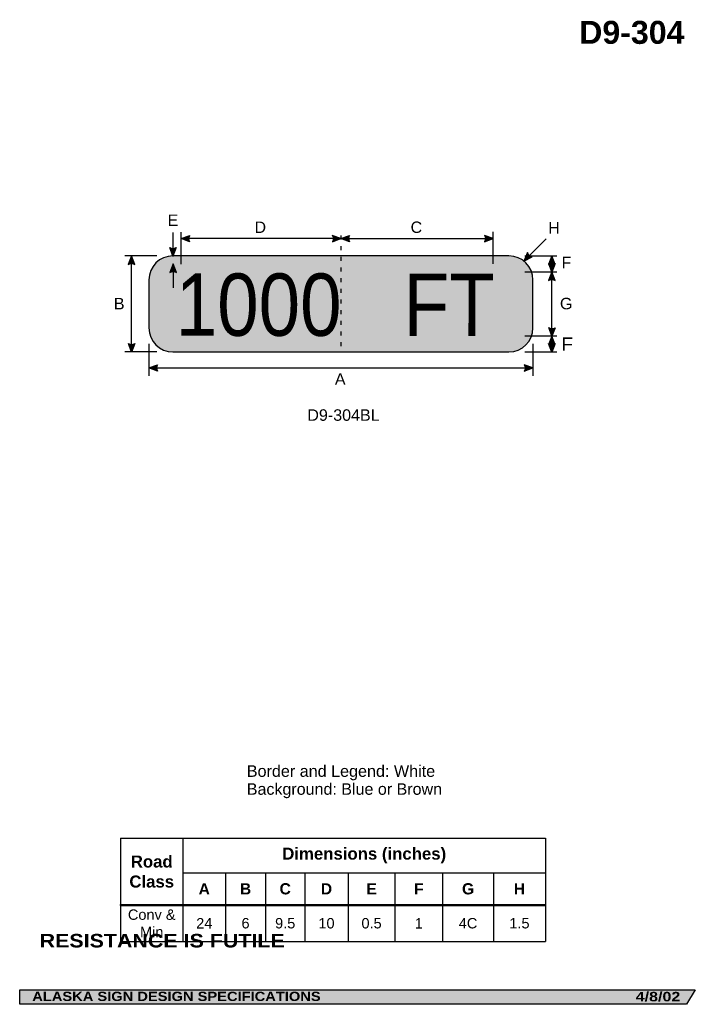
# Model space of a CAD drawing. Header units: feet. Extents: x 3.7 to 45.9, y 0.2 to 61.7.
import ezdxf
from ezdxf.enums import TextEntityAlignment as Align

# ---------------------------------------------------------------- set-up
doc = ezdxf.new("R2010")
doc.units = ezdxf.units.FT
doc.header["$MEASUREMENT"] = 0
doc.layers.add('Sign', color=7, linetype='Continuous')
doc.styles.add('ARIAL', font='arial.ttf')
doc.styles.add('ARIAL B', font='arialbd.ttf')
doc.styles.add('ARIAL BLACK B', font='ariblk.ttf')
doc.styles.add('ARIAL BLACK BI', font='ariblk.ttf')
doc.styles.add('FHWA SERIES C2000EX', font='txt')

# ---------------------------------------------------------------- blocks, each defined once
blk = doc.blocks.new('*T2')
at = {"color": 0, "linetype": 'ByBlock', "lineweight": -2, "transparency": 16777216}
for p, q in [((0, 0), (26.55681033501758, 0)), ((0, 0), (0, -6.458605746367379)), ((3.907500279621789, 0), (3.907500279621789, -4.153810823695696)), ((26.55681033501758, 0), (26.55681033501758, -6.458605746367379)), ((3.907500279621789, -2.155851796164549), (26.55681033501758, -2.155851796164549)), ((6.566433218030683, -2.155851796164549), (6.566433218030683, -4.153810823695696)), ((9.067632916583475, -2.155851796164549), (9.067632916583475, -4.153810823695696)), ((11.52376593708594, -2.155851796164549), (11.52376593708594, -4.153810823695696)), ((14.22776528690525, -2.155851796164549), (14.22776528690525, -4.153810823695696)), ((17.15709829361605, -2.155851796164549), (17.15709829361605, -4.153810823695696)), ((20.13481151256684, -2.155851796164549), (20.13481151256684, -4.153810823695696)), ((23.31201084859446, -2.155851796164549), (23.31201084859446, -4.153810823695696)), ((0, -4.153810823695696), (26.55681033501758, -4.153810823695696)), ((0, -4.198810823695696), (26.55681033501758, -4.198810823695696)), ((3.907500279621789, -4.198810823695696), (3.907500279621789, -6.458605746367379)), ((6.566433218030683, -4.198810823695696), (6.566433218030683, -6.458605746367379)), ((9.067632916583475, -4.198810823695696), (9.067632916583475, -6.458605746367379)), ((11.52376593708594, -4.198810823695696), (11.52376593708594, -6.458605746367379)), ((14.22776528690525, -4.198810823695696), (14.22776528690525, -6.458605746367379)), ((17.15709829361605, -4.198810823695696), (17.15709829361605, -6.458605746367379)), ((20.13481151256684, -4.198810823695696), (20.13481151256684, -6.458605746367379)), ((23.31201084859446, -4.198810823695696), (23.31201084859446, -6.458605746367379)), ((0, -6.458605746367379), (26.55681033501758, -6.458605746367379))]:
    blk.add_line(p, q, dxfattribs=at)
at = {"color": 18, "transparency": 16777216, "attachment_point": 5}
for s, insert, char_height, width, style in [('Dimensions (inches)', (15.23215530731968, -1.077925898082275), 0.75, 22.52931005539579, 'ARIAL B'), ('Road Class', (1.953750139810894, -2.088155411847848), 0.75, 3.787500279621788, 'ARIAL B'), ('A', (5.236966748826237, -3.166081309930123), 0.7, 2.538932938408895, 'ARIAL B'), ('B', (7.817033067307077, -3.166081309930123), 0.7, 2.381199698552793, 'ARIAL B'), ('C', (10.29569942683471, -3.166081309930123), 0.7, 2.336133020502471, 'ARIAL B'), ('D', (12.87576561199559, -3.166081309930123), 0.7, 2.583999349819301, 'ARIAL B'), ('E', (15.69243179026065, -3.166081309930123), 0.7, 2.8093330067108, 'ARIAL B'), ('F', (18.64595490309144, -3.166081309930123), 0.7, 2.857713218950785, 'ARIAL B'), ('G', (21.72341118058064, -3.166081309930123), 0.7, 3.057199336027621, 'ARIAL B'), ('H', (24.93441059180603, -3.166081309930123), 0.7, 3.124799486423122, 'ARIAL B'), ('Conv & Min', (1.953750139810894, -5.317458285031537), 0.65, 3.787500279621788, 'ARIAL'), ('24', (5.236966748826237, -5.317458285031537), 0.65, 2.538932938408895, 'ARIAL'), ('6', (7.817033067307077, -5.317458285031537), 0.65, 2.381199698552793, 'ARIAL'), ('9.5', (10.29569942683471, -5.317458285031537), 0.65, 2.336133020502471, 'ARIAL'), ('10', (12.87576561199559, -5.317458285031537), 0.65, 2.583999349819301, 'ARIAL'), ('0.5', (15.69243179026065, -5.317458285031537), 0.65, 2.8093330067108, 'ARIAL'), ('1', (18.64595490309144, -5.317458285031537), 0.65, 2.857713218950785, 'ARIAL'), ('4C', (21.72341118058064, -5.317458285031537), 0.65, 3.057199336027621, 'ARIAL'), ('1.5', (24.93441059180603, -5.317458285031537), 0.65, 3.124799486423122, 'ARIAL')]:
    blk.add_mtext(s, dxfattribs=dict(at, insert=insert, char_height=char_height, width=width, style=style))

msp = doc.modelspace()

# ---------------------------------------------------------------- hatches: boundary and pattern name
h = msp.add_hatch(color=256)
h.dxf.hatch_style = 1
edge = h.paths.add_edge_path()
edge.add_line((14.31724829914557, 47.80391114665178), (13.78125001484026, 48.00652015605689))
edge.add_line((13.78125001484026, 48.00652015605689), (14.32218841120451, 48.20665822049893))
edge.add_arc((14.61612301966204, 48.00164897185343), 0.3583662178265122, 145.1055563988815, 213.4889293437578)
h = msp.add_hatch(color=256)
h.dxf.hatch_style = 1
edge = h.paths.add_edge_path()
edge.add_line((23.24035625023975, 47.80391114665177), (23.77635453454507, 48.00652015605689))
edge.add_line((23.77635453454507, 48.00652015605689), (23.23541613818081, 48.20665822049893))
edge.add_arc((22.94148152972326, 48.00164897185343), 0.358366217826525, -33.488929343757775, 34.89444360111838, ccw=False)
h = msp.add_hatch(color=256)
h.dxf.hatch_style = 1
edge = h.paths.add_edge_path()
edge.add_line((24.31235281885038, 47.80391114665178), (23.77635453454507, 48.00652015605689))
edge.add_line((23.77635453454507, 48.00652015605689), (24.31729293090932, 48.20665822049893))
edge.add_arc((24.61122753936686, 48.00164897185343), 0.3583662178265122, 145.1055563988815, 213.4889293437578)
h = msp.add_hatch(color=256)
h.dxf.hatch_style = 1
edge = h.paths.add_edge_path()
edge.add_line((32.74329857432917, 47.8038981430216), (33.27929685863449, 48.00650715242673))
edge.add_line((33.27929685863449, 48.00650715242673), (32.73835846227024, 48.20664521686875))
edge.add_arc((32.44442385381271, 48.00163596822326), 0.3583662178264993, -33.4889293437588, 34.89444360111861, ccw=False)
h = msp.add_hatch(color=256)
h.dxf.hatch_style = 1
edge = h.paths.add_edge_path()
edge.add_line((13.48229344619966, 47.44981369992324), (13.28021968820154, 46.91361339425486))
edge.add_line((13.28021968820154, 46.91361339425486), (13.0795416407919, 47.45435169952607))
edge.add_arc((13.2842573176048, 47.74849084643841), 0.3583662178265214, 235.1627615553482, 303.5461345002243)
h = msp.add_hatch(color=256)
h.dxf.hatch_style = 1
edge = h.paths.add_edge_path()
edge.add_line((10.88957377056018, 46.38568118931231), (10.68750001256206, 46.92188149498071))
edge.add_line((10.68750001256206, 46.92188149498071), (10.48682196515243, 46.38114318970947))
edge.add_arc((10.69153764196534, 46.08700404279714), 0.3583662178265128, 56.453865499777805, 124.83723844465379, ccw=False)
h = msp.add_hatch(color=256)
h.dxf.hatch_style = 1
edge = h.paths.add_edge_path()
edge.add_line((35.42631385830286, 47.13046859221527), (35.20446818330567, 46.60214192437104))
edge.add_line((35.20446818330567, 46.60214192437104), (35.72193129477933, 46.85689969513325))
edge.add_arc((35.77545761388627, 47.21124596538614), 0.3583662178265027, 193.0266678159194, 261.41004076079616, ccw=False)
h = msp.add_hatch(color=256)
h.dxf.hatch_style = 1
edge = h.paths.add_edge_path()
edge.add_line((37.15940811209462, 46.38261962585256), (36.9573343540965, 46.91881993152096))
edge.add_line((36.9573343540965, 46.91881993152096), (36.75665630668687, 46.37808162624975))
edge.add_arc((36.96137198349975, 46.0839424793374), 0.3583662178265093, 56.45386549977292, 124.83723844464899, ccw=False)
at = {"true_color": 0xffffff}
h = msp.add_hatch(color=7, dxfattribs=at)
h.dxf.hatch_style = 1
edge = h.paths.add_edge_path()
edge.add_line((13.48894264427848, 45.88293212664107), (13.28686888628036, 46.41913243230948))
edge.add_line((13.28686888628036, 46.41913243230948), (13.08619083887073, 45.87839412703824))
edge.add_arc((13.29090651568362, 45.5842549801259), 0.3583662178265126, 56.453865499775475, 124.8372384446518, ccw=False)
h = msp.add_hatch(color=256)
h.dxf.hatch_style = 1
edge = h.paths.add_edge_path()
edge.add_line((37.1632732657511, 46.45371995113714), (36.96119950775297, 45.91751964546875))
edge.add_line((36.96119950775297, 45.91751964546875), (36.76052146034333, 46.45825795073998))
edge.add_arc((36.96523713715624, 46.75239709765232), 0.3583662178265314, 235.1627615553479, 303.5461345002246)
h = msp.add_hatch(color=256)
h.dxf.hatch_style = 1
edge = h.paths.add_edge_path()
edge.add_line((37.15940811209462, 45.38261962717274), (36.9573343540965, 45.91881993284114))
edge.add_line((36.9573343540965, 45.91881993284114), (36.75665630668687, 45.37808162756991))
edge.add_arc((36.96137198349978, 45.08394248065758), 0.3583662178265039, 56.45386549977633, 124.8372384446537, ccw=False)
h = msp.add_hatch(color=256)
h.dxf.hatch_style = 1
edge = h.paths.add_edge_path()
edge.add_line((37.1594081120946, 41.3774130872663), (36.95733435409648, 41.91361339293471))
edge.add_line((36.95733435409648, 41.91361339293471), (36.75665630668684, 41.37287508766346))
edge.add_arc((36.96137198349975, 41.07873594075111), 0.3583662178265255, 56.45386549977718, 124.83723844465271, ccw=False)
h = msp.add_hatch(color=256)
h.dxf.hatch_style = 1
edge = h.paths.add_edge_path()
edge.add_line((37.16327326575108, 42.43939882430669), (36.96119950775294, 41.90319851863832))
edge.add_line((36.96119950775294, 41.90319851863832), (36.76052146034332, 42.44393682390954))
edge.add_arc((36.96523713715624, 42.73807597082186), 0.3583662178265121, 235.1627615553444, 303.5461345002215)
h = msp.add_hatch(color=256)
h.dxf.hatch_style = 1
edge = h.paths.add_edge_path()
edge.add_line((10.89343892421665, 41.44981369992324), (10.69136516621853, 40.91361339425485))
edge.add_line((10.69136516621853, 40.91361339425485), (10.49068711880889, 41.45435169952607))
edge.add_arc((10.69540279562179, 41.74849084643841), 0.3583662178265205, 235.1627615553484, 303.5461345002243)
h = msp.add_hatch(color=256)
h.dxf.hatch_style = 1
edge = h.paths.add_edge_path()
edge.add_line((37.1594081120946, 41.44981369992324), (36.95733435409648, 40.91361339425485))
edge.add_line((36.95733435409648, 40.91361339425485), (36.75665630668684, 41.45435169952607))
edge.add_arc((36.96137198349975, 41.74849084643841), 0.3583662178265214, 235.1627615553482, 303.5461345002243)
h = msp.add_hatch(color=256)
h.dxf.hatch_style = 1
edge = h.paths.add_edge_path()
edge.add_line((12.31235281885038, 39.71926598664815), (11.77635453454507, 39.92187499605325))
edge.add_line((11.77635453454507, 39.92187499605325), (12.31729293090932, 40.12201306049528))
edge.add_arc((12.61122753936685, 39.9170038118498), 0.3583662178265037, 145.105556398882, 213.4889293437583)
h = msp.add_hatch(color=256)
h.dxf.hatch_style = 1
edge = h.paths.add_edge_path()
edge.add_line((35.23483504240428, 39.71926598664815), (35.77083332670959, 39.92187499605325))
edge.add_line((35.77083332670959, 39.92187499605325), (35.22989493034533, 40.12201306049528))
edge.add_arc((34.93596032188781, 39.91700381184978), 0.3583662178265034, -33.48892934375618, 34.89444360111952, ccw=False)
at = {"layer": 'Sign', "true_color": 0xffffff}
h = msp.add_hatch(color=7, dxfattribs=at)
edge = h.paths.add_edge_path(flags=0)
edge.add_spline(control_points=[(13.27635453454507, 46.9240282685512), (13.27635453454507, 46.9240282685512), (34.27635453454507, 46.9240282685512), (34.27635453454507, 46.9240282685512), (35.10422707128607, 46.9240282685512), (35.77635453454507, 46.25190080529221), (35.77635453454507, 45.42402826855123), (35.77635453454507, 45.42402826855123), (35.77635453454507, 42.42402826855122), (35.77635453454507, 42.42402826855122), (35.77635453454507, 41.59615573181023), (35.10422707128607, 40.92402826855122), (34.27635453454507, 40.92402826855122), (34.27635453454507, 40.92402826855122), (13.27635453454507, 40.92402826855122), (13.27635453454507, 40.92402826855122), (12.44848199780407, 40.92402826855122), (11.77635453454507, 41.59615573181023), (11.77635453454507, 42.42402826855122), (11.77635453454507, 42.42402826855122), (11.77635453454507, 45.42402826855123), (11.77635453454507, 45.42402826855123), (11.77635453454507, 46.25190080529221), (12.44848199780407, 46.9240282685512), (13.27635453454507, 46.9240282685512)], knot_values=[0, 0, 0, 0, 1, 1, 1, 2, 2, 2, 3, 3, 3, 4, 4, 4, 5, 5, 5, 6, 6, 6, 7, 7, 7, 8, 8, 8, 8], degree=3, periodic=0)
at = {"layer": 'Sign', "true_color": 0x0000dd}
h = msp.add_hatch(color=172, dxfattribs=at)
edge = h.paths.add_edge_path(flags=0)
edge.add_spline(control_points=[(13.37635453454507, 46.4240282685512), (13.37635453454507, 46.4240282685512), (34.17635453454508, 46.4240282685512), (34.17635453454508, 46.4240282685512), (34.78346106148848, 46.4240282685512), (35.27635453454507, 45.93113479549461), (35.27635453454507, 45.32402826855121), (35.27635453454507, 45.32402826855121), (35.27635453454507, 42.52402826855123), (35.27635453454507, 42.52402826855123), (35.27635453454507, 41.91692174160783), (34.78346106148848, 41.4240282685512), (34.17635453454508, 41.4240282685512), (34.17635453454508, 41.4240282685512), (13.37635453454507, 41.4240282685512), (13.37635453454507, 41.4240282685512), (12.76924800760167, 41.4240282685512), (12.27635453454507, 41.91692174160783), (12.27635453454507, 42.52402826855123), (12.27635453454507, 42.52402826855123), (12.27635453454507, 45.32402826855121), (12.27635453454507, 45.32402826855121), (12.27635453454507, 45.93113479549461), (12.76924800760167, 46.4240282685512), (13.37635453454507, 46.4240282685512)], knot_values=[0, 0, 0, 0, 1, 1, 1, 2, 2, 2, 3, 3, 3, 4, 4, 4, 5, 5, 5, 6, 6, 6, 7, 7, 7, 8, 8, 8, 8], degree=3, periodic=0)
at = {"layer": 'Sign', "true_color": 0x000000}
msp.add_hatch(color=18, dxfattribs=at).paths.add_polyline_path([(3.699686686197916, 1.066867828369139), (45.92097727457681, 1.066867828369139), (45.37503178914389, 0.1671574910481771), (3.701084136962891, 0.1671574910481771)], flags=0)

# ---------------------------------------------------------------- linework, layer by layer
for p, q in [((9.996650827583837, 10.54541984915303), (36.55346116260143, 10.54541984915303)), ((9.996650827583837, 6.396977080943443), (36.55346116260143, 6.396977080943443)), ((9.996650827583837, 6.338838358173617), (9.996650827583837, 6.396977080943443)), ((9.996650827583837, 6.338838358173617), (36.55346116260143, 6.338838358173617))]:
    msp.add_line(p, q)
for points in [[(14.31724829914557, 47.80391114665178), (13.78125001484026, 48.00652015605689), (14.32218841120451, 48.20665822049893, 0.307560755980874), (14.31724829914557, 47.80391114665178, 4.141293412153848)], [(23.24035625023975, 47.80391114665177), (23.77635453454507, 48.00652015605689), (23.23541613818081, 48.20665822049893, -0.307560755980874), (23.24035625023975, 47.80391114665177, -4.141293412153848)], [(24.31235281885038, 47.80391114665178), (23.77635453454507, 48.00652015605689), (24.31729293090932, 48.20665822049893, 0.307560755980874), (24.31235281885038, 47.80391114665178, 4.141293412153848)], [(32.74329857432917, 47.8038981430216), (33.27929685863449, 48.00650715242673), (32.73835846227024, 48.20664521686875, -0.307560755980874), (32.74329857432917, 47.8038981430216, -4.141293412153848)], [(13.48229344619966, 47.44981369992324), (13.28021968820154, 46.91361339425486), (13.0795416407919, 47.45435169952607, 0.307560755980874), (13.48229344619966, 47.44981369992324, 4.141293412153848)], [(10.88957377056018, 46.38568118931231), (10.68750001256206, 46.92188149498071), (10.48682196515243, 46.38114318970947, -0.307560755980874), (10.88957377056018, 46.38568118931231, -4.141293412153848)], [(35.42631385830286, 47.13046859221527), (35.20446818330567, 46.60214192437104), (35.72193129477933, 46.85689969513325, -0.307560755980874), (35.42631385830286, 47.13046859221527, -4.141293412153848)], [(37.15940811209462, 46.38261962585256), (36.9573343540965, 46.91881993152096), (36.75665630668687, 46.37808162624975, -0.307560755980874), (37.15940811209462, 46.38261962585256, -4.141293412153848)], [(37.1632732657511, 46.45371995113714), (36.96119950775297, 45.91751964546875), (36.76052146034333, 46.45825795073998, 0.307560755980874), (37.1632732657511, 46.45371995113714, 4.141293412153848)], [(37.15940811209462, 45.38261962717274), (36.9573343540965, 45.91881993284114), (36.75665630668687, 45.37808162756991, -0.307560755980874), (37.15940811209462, 45.38261962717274, -4.141293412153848)], [(37.1594081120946, 41.3774130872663), (36.95733435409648, 41.91361339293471), (36.75665630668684, 41.37287508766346, -0.307560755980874), (37.1594081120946, 41.3774130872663, -4.141293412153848)], [(37.16327326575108, 42.43939882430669), (36.96119950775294, 41.90319851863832), (36.76052146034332, 42.44393682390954, 0.307560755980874), (37.16327326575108, 42.43939882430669, 4.141293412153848)], [(10.89343892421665, 41.44981369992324), (10.69136516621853, 40.91361339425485), (10.49068711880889, 41.45435169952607, 0.307560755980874), (10.89343892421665, 41.44981369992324, 4.141293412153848)], [(37.1594081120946, 41.44981369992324), (36.95733435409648, 40.91361339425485), (36.75665630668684, 41.45435169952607, 0.307560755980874), (37.1594081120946, 41.44981369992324, 4.141293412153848)], [(12.31235281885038, 39.71926598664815), (11.77635453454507, 39.92187499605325), (12.31729293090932, 40.12201306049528, 0.307560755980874), (12.31235281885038, 39.71926598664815, 4.141293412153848)], [(35.23483504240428, 39.71926598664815), (35.77083332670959, 39.92187499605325), (35.22989493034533, 40.12201306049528, -0.307560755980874), (35.23483504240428, 39.71926598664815, -4.141293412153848)]]:
    msp.add_lwpolyline(points, format="xyb")
at = {"color": 7, "true_color": 0xffffff}
msp.add_lwpolyline([(13.48894264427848, 45.88293212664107), (13.28686888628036, 46.41913243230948), (13.08619083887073, 45.87839412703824, -0.307560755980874), (13.48894264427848, 45.88293212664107, -4.141293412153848)], format="xyb", dxfattribs=at)
at = {"layer": 'Sign', "color": 18, "lineweight": -3, "true_color": 0x000000}
for p, q in [((13.28688188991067, 46.89408034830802), (13.28688188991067, 48.39408034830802)), ((23.77864582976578, 48.00652015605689), (13.77864582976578, 48.00652015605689)), ((13.78125001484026, 46.41667315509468), (13.78125001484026, 48.41667315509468)), ((23.77994790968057, 48.00650715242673), (33.27994790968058, 48.00650715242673)), ((33.27929685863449, 46.42354602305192), (33.27929685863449, 48.42383461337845)), ((35.18260452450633, 46.58027826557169), (36.59927118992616, 47.99694493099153)), ((12.27604167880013, 46.9240282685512), (10.27604167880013, 46.9240282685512)), ((10.68750001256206, 40.9218814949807), (10.68750001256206, 46.92188149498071)), ((35.27635452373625, 46.9240282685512), (37.27635452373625, 46.9240282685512)), ((36.9573343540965, 46.91881993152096), (36.9573343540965, 45.91881993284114)), ((35.27635452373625, 45.92793451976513), (37.27635452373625, 45.92793451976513)), ((36.9573473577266, 41.92663243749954), (36.9573473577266, 45.92663243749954)), ((35.27635452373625, 41.92000000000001), (37.27635452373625, 41.92000000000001)), ((36.95733435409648, 41.91361339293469), (36.95733435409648, 40.91361339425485)), ((11.77635453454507, 41.42708332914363), (11.77635453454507, 39.42708332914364)), ((35.77635453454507, 41.42447916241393), (35.77635453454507, 39.42447916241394)), ((12.27604167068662, 40.92402826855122), (10.27604167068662, 40.92402826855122)), ((35.27635452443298, 40.92402826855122), (37.27635452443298, 40.92402826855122)), ((11.77083332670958, 39.92187499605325), (35.77083332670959, 39.92187499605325))]:
    msp.add_line(p, q, dxfattribs=at)
at = {"layer": 'Sign', "color": 7, "lineweight": -3, "true_color": 0xffffff}
msp.add_line((13.28686888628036, 46.41913243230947), (13.28686888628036, 44.91913243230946), dxfattribs=at)
at = {"layer": 'Sign', "color": 18, "lineweight": -3, "true_color": 0x000000}
for points in [[(23.77635453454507, 48.20833982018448), (23.77635453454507, 47.95833982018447)], [(23.77635453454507, 47.5416731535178), (23.77635453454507, 47.29167315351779)], [(23.77635453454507, 46.87500648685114), (23.77635453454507, 46.62500648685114)], [(23.77635453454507, 46.20833982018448), (23.77635453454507, 45.95833982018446)], [(23.77635453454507, 45.54167315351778), (23.77635453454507, 45.2916731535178)], [(23.77635453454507, 44.87500648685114), (23.77635453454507, 44.62500648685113)], [(23.77635453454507, 44.20833982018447), (23.77635453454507, 43.95833982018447)], [(23.77635453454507, 43.54167315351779), (23.77635453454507, 43.29167315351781)], [(23.77635453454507, 42.87500648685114), (23.77635453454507, 42.62500648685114)], [(23.77635453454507, 42.20833982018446), (23.77635453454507, 41.95833982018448)], [(23.77635453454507, 41.54167315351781), (23.77635453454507, 41.29167315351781)]]:
    msp.add_lwpolyline(points, dxfattribs=at)
at = {"layer": 'Sign', "color": 250, "lineweight": -3, "true_color": 0x1f1a17}
msp.add_lwpolyline([(3.699686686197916, 1.066867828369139), (45.92097727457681, 1.066867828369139), (45.37503178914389, 0.1671574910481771), (3.701084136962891, 0.1671574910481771)], close=True, dxfattribs=at)
at = {"layer": 'Sign', "color": 18, "lineweight": -3, "true_color": 0x000000}
msp.add_open_spline([(13.27635453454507, 46.9240282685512), (13.27635453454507, 46.9240282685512), (34.27635453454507, 46.9240282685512), (34.27635453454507, 46.9240282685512), (35.10422707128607, 46.9240282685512), (35.77635453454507, 46.25190080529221), (35.77635453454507, 45.42402826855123), (35.77635453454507, 45.42402826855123), (35.77635453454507, 42.42402826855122), (35.77635453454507, 42.42402826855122), (35.77635453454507, 41.59615573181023), (35.10422707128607, 40.92402826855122), (34.27635453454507, 40.92402826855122), (34.27635453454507, 40.92402826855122), (13.27635453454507, 40.92402826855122), (13.27635453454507, 40.92402826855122), (12.44848199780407, 40.92402826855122), (11.77635453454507, 41.59615573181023), (11.77635453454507, 42.42402826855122), (11.77635453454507, 42.42402826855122), (11.77635453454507, 45.42402826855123), (11.77635453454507, 45.42402826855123), (11.77635453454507, 46.25190080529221), (12.44848199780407, 46.9240282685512), (13.27635453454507, 46.9240282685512)], degree=3, knots=[0, 0, 0, 0, 1, 1, 1, 2, 2, 2, 3, 3, 3, 4, 4, 4, 5, 5, 5, 6, 6, 6, 7, 7, 7, 8, 8, 8, 8], dxfattribs=at)

# ---------------------------------------------------------------- block references
msp.add_blockref('*T2', (9.996650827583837, 10.54541984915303))

# ---------------------------------------------------------------- texts
at = {"layer": 'Sign', "color": 18, "true_color": 0x000000}
for s, height, style, p, p2 in [('D9-304', 1.436099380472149, 'ARIAL B', (38.66392227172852, 60.17263982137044), (45.24392195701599, 60.17263982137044)), ('E', 0.7190483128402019, 'ARIAL', (12.93781288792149, 48.78965326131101), (13.60781288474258, 48.78965326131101)), ('D', 0.7136714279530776, 'ARIAL', (18.37697916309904, 48.35736159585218), (19.09697919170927, 48.35736159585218)), ('C', 0.7136714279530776, 'ARIAL', (28.12828124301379, 48.35736159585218), (28.84828127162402, 48.35736159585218)), ('H', 0.7136714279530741, 'ARIAL', (36.7294795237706, 48.32090326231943), (37.44947955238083, 48.32090326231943)), ('F', 0.7148361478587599, 'ARIAL', (37.56031285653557, 46.15423659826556), (38.17031287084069, 46.15423659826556)), ('B', 0.7190483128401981, 'ARIAL', (9.583646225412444, 43.58188149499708), (10.25364622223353, 43.58188149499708)), ('G', 0.7178154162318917, 'ARIAL', (37.46114618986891, 43.58663243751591), (38.24114616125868, 43.58663243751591)), ('F', 0.833975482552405, 'ARIAL', (37.56031285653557, 40.99381993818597), (38.27197952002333, 40.99381993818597)), ('A', 0.7174726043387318, 'ARIAL', (23.39628254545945, 38.87298660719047), (24.06628254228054, 38.87298660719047)), ('D9-304BL', 0.7185339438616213, 'ARIAL', (21.67447994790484, 36.62119338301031), (26.19447996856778, 36.62119338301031)), ('Border and Legend: White', 0.7216872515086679, 'ARIAL', (17.89295768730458, 14.3779731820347), (29.66295802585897, 14.3779731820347)), ('Background: Blue or Brown', 0.717387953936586, 'ARIAL', (17.89295768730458, 13.25797318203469), (30.09295705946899, 13.25797318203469))]:
    msp.add_text(s, height=height, dxfattribs=dict(at, style=style)).set_placement(p, p2, align=Align.ALIGNED)
at = {"layer": 'Sign', "color": 7, "true_color": 0xffffff, "style": 'FHWA SERIES C2000EX'}
msp.add_text('1000   FT', height=3.893632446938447, rotation=359.9729058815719, dxfattribs=at).set_placement((13.45104205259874, 41.93437201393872), (33.38643795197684, 41.92494493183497), align=Align.ALIGNED)
at = {"layer": 'Sign', "color": 7, "true_color": 0xffffff}
for s, height, style, p, p2 in [('RESISTANCE IS FUTILE', 0.8470381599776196, 'ARIAL BLACK B', (4.945545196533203, 3.718545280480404), (20.26387786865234, 3.718545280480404)), ('ALASKA SIGN DESIGN SPECIFICATIONS', 0.5812493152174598, 'ARIAL BLACK BI', (4.485322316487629, 0.3733762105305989), (22.5064300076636, 0.3733762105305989)), ('4/8/02', 0.5919046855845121, 'ARIAL BLACK BI', (42.19548836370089, 0.3521690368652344), (44.98381971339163, 0.3521690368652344))]:
    msp.add_text(s, height=height, dxfattribs=dict(at, style=style)).set_placement(p, p2, align=Align.ALIGNED)

doc.saveas('drawing.dxf')
